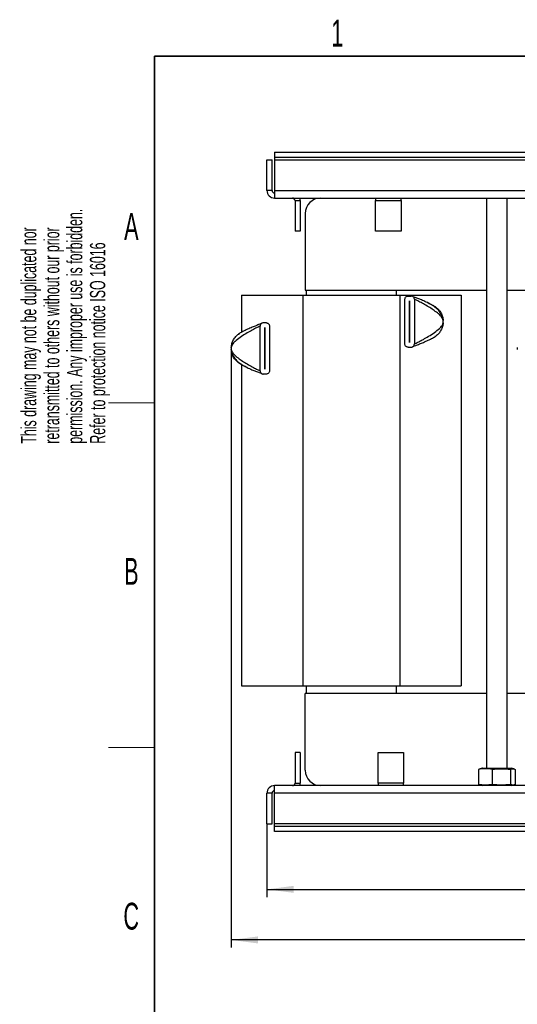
# Model space of a CAD drawing. Header units: millimetres. Extents: x 5 to 418, y 2 to 292.
# Tile 4 of 16: x 8 to 73, y 159 to 287. Entities that reach past the tile are written whole.
import ezdxf

# ---------------------------------------------------------------- set-up
doc = ezdxf.new("R2010")
doc.units = ezdxf.units.MM
doc.layers.add('SLD-0', color=7, linetype='Continuous')
doc.styles.add('SLDTEXTSTYLE0', font='TXT', dxfattribs={"width": 0.605})
doc.dimstyles.new('SLDDIMSTYLE0', dxfattribs={"dimtxt": 3.5, "dimasz": 3.5, "dimexe": 0, "dimexo": 0.0625, "dimgap": 0.875, "dimtad": 1, "dimlfac": 3, "dimrnd": 1e-09, "dimzin": 12, "dimdsep": 46, "dimtxsty": 'SLDTEXTSTYLE0', "dimsah": 1, "dimcen": 0.09, "dimadec": 0, "dimazin": 3, "dimtfac": 1, "dimtofl": 0, "dimtmove": 0, "dimatfit": 3, "dimfxl": 1, "dimfrac": 2, "dimtolj": 1, "dimtzin": 12, "dimarcsym": 0})
doc.dimstyles.new('SLDDIMSTYLE2', dxfattribs={"dimtxt": 3.5, "dimasz": 3.5, "dimexe": 0, "dimexo": 0.0625, "dimgap": 0.875, "dimtad": 1, "dimdec": 0, "dimlfac": 3, "dimrnd": 1e-09, "dimzin": 12, "dimdsep": 46, "dimtxsty": 'SLDTEXTSTYLE0', "dimsah": 1, "dimcen": 0.09, "dimadec": 0, "dimazin": 3, "dimtol": 1, "dimtp": 12, "dimtm": 12, "dimtfac": 1, "dimtdec": 0, "dimtofl": 0, "dimtmove": 0, "dimatfit": 3, "dimfxl": 1, "dimfrac": 2, "dimtolj": 1, "dimarcsym": 0})

# ---------------------------------------------------------------- blocks, each defined once
blk = doc.blocks.new('_D')
at = {"layer": 'SLD-0'}
for p, q in [((40.68, 182.29), (40.68, 172.75)), ((137.35, 182.29), (137.35, 172.75)), ((40.68, 173.75), (137.35, 173.75))]:
    blk.add_line(p, q, dxfattribs=at)
for points in [[(40.68, 173.75), (44.18, 173.29), (44.18, 174.21)], [(137.35, 173.75), (133.85, 174.21), (133.85, 173.29)]]:
    blk.add_solid(points, dxfattribs=at)
at = {"layer": 'SLD-0', "insert": (85, 178.26), "char_height": 3.5, "attachment_point": 1, "style": 'SLDTEXTSTYLE0'}
blk.add_mtext('290', dxfattribs=at)
blk = doc.blocks.new('_D_2')
at = {"layer": 'SLD-0', "color": 7}
for p, q in [((36.02, 244.48), (36.02, 166.15)), ((140.6, 205.24), (140.6, 166.15)), ((140.6, 167.15), (36.02, 167.15))]:
    blk.add_line(p, q, dxfattribs=at)
for points in [[(36.02, 167.15), (39.52, 166.69), (39.52, 167.61)], [(140.6, 167.15), (137.1, 167.61), (137.1, 166.69)]]:
    blk.add_solid(points, dxfattribs=at)
at = {"layer": 'SLD-0', "color": 7, "attachment_point": 1, "style": 'SLDTEXTSTYLE0'}
for s, insert, char_height in [('314', (80.79, 171.67), 3.5), ('±12', (90.15, 170.65), 2.485)]:
    blk.add_mtext(s, dxfattribs=dict(at, insert=insert, char_height=char_height))

msp = doc.modelspace()

# ---------------------------------------------------------------- linework, layer by layer
at = {"color": 7, "linetype": 'Continuous', "lineweight": 25}
for p, q in [((41.6816, 269.959), (136.3483, 269.959)), ((41.6816, 269.959), (41.6816, 269.2923)), ((40.6816, 264.959), (40.6816, 268.959)), ((40.6816, 268.959), (41.3483, 268.959)), ((41.3483, 264.959), (41.3483, 268.959)), ((41.6816, 269.2923), (136.3483, 269.2923)), ((41.6816, 269.2923), (41.6816, 268.959)), ((41.6816, 268.959), (136.3483, 268.959)), ((41.6816, 268.959), (41.6816, 264.959)), ((41.3483, 264.959), (40.6816, 264.959)), ((41.6816, 264.959), (136.3483, 264.959)), ((41.6816, 264.959), (41.6816, 263.959)), ((41.6816, 263.959), (136.3483, 263.959)), ((44.3483, 263.6257), (45.015, 263.6257)), ((44.3483, 263.6257), (44.3483, 259.6257)), ((45.015, 263.6257), (45.015, 259.6257)), ((54.8483, 263.959), (54.8483, 263.6257)), ((54.8483, 263.6257), (58.1816, 263.6257)), ((54.8483, 259.6257), (54.8483, 263.6257)), ((58.1816, 263.6257), (58.1816, 263.959)), ((58.1816, 263.6257), (58.1816, 259.6257)), ((69.3483, 263.959), (69.3483, 189.559)), ((72.015, 189.559), (72.015, 263.959)), ((45.6816, 261.959), (45.6816, 251.959)), ((45.015, 259.6257), (44.3483, 259.6257)), ((58.1816, 259.6257), (54.8483, 259.6257)), ((45.6816, 251.959), (69.3483, 251.959)), ((45.815, 251.959), (45.815, 251.2923)), ((57.5483, 251.959), (57.5483, 251.2923)), ((72.015, 251.959), (89.015, 251.959)), ((37.3483, 251.2923), (37.3483, 246.4501)), ((37.3483, 251.2923), (45.3483, 251.2923)), ((45.3483, 251.2923), (45.3483, 200.2923)), ((45.3483, 251.2923), (58.015, 251.2923)), ((58.015, 251.2923), (58.015, 200.2923)), ((58.015, 251.2923), (66.015, 251.2923)), ((58.6816, 244.9221), (58.6816, 250.7665)), ((59.0928, 251.1777), (59.5039, 251.1777)), ((59.915, 250.7665), (59.915, 244.9221)), ((66.015, 251.2923), (66.015, 200.2923)), ((59.2966, 250.561), (59.3, 250.561)), ((59.2966, 245.1277), (59.2966, 250.561)), ((59.3, 250.561), (59.3, 245.1277)), ((62.4645, 249.8933), (62.3653, 249.9513)), ((62.5501, 249.8348), (62.6081, 249.8084)), ((62.6081, 249.8084), (62.7198, 249.732)), ((39.7816, 241.4152), (39.7816, 247.2596)), ((40.6039, 247.6708), (40.1928, 247.6708)), ((40.3966, 247.0541), (40.4, 247.0541)), ((40.3966, 241.6208), (40.3966, 247.0541)), ((40.4, 247.0541), (40.4, 241.6208)), ((41.015, 247.2596), (41.015, 241.4152)), ((36.9768, 246.2251), (37.0885, 246.3015)), ((61.765, 245.4376), (61.765, 245.3627)), ((62.7198, 245.9566), (62.6081, 245.8803)), ((59.0928, 244.511), (59.5039, 244.511)), ((59.3, 245.1277), (59.2966, 245.1277)), ((37.0885, 242.3734), (36.9768, 242.4497)), ((37.2561, 242.297), (37.0885, 242.3734)), ((37.2321, 242.2884), (37.3313, 242.2304)), ((37.3483, 242.2737), (37.3483, 242.2641)), ((37.3483, 242.2248), (37.3483, 200.2923)), ((40.4, 241.6208), (40.3966, 241.6208)), ((40.6039, 241.0041), (40.1928, 241.0041)), ((37.3483, 200.2923), (45.3483, 200.2923)), ((45.3483, 200.2923), (58.015, 200.2923)), ((45.6816, 189.2923), (45.6816, 199.2923)), ((69.3483, 199.2923), (45.6816, 199.2923)), ((45.815, 200.2923), (45.815, 199.2923)), ((57.5483, 200.2923), (57.5483, 199.2923)), ((58.015, 200.2923), (66.015, 200.2923)), ((89.015, 199.2923), (72.015, 199.2923)), ((45.015, 191.6257), (44.3483, 191.6257)), ((44.3483, 191.6257), (44.3483, 187.6257)), ((45.015, 191.6257), (45.015, 187.6257)), ((55.1816, 191.6257), (58.515, 191.6257)), ((55.1816, 187.6257), (55.1816, 191.6257)), ((58.515, 191.6257), (58.515, 187.6257)), ((68.8222, 189.559), (68.2754, 189.4067)), ((68.4477, 189.4574), (68.2754, 189.4067)), ((68.2754, 189.4067), (68.2754, 187.4447)), ((68.7483, 189.559), (68.4424, 189.477)), ((68.7483, 189.559), (68.8222, 189.559)), ((68.8222, 189.559), (72.615, 189.559)), ((70.0719, 189.4067), (70.0719, 187.4447)), ((72.4781, 189.4067), (72.4781, 187.4447)), ((72.9209, 189.477), (72.615, 189.559)), ((73.0878, 189.4067), (73.0878, 187.4447)), ((44.3483, 187.6257), (45.015, 187.6257)), ((58.515, 187.6257), (55.1816, 187.6257)), ((55.1816, 187.6257), (55.1816, 187.2923)), ((58.515, 187.2923), (58.515, 187.6257)), ((136.3483, 187.2923), (41.6816, 187.2923)), ((41.6816, 186.2923), (41.6816, 187.2923)), ((69.1737, 187.3549), (68.2754, 187.4447)), ((68.2754, 187.4447), (68.4477, 187.3939)), ((68.4424, 187.3743), (68.7483, 187.2923)), ((70.0719, 187.4447), (69.1737, 187.3549)), ((69.3361, 187.2923), (69.1737, 187.3549)), ((72.615, 187.2923), (72.9209, 187.3743)), ((40.6816, 182.2923), (40.6816, 186.2923)), ((41.3483, 186.2923), (40.6816, 186.2923)), ((41.3483, 182.2923), (41.3483, 186.2923)), ((136.3483, 186.2923), (41.6816, 186.2923)), ((41.6816, 182.2923), (41.6816, 186.2923)), ((40.6816, 182.2923), (41.3483, 182.2923)), ((136.3483, 182.2923), (41.6816, 182.2923)), ((41.6816, 181.959), (41.6816, 182.2923)), ((136.3483, 181.959), (41.6816, 181.959)), ((41.6816, 181.2923), (41.6816, 181.959)), ((136.3483, 181.2923), (41.6816, 181.2923))]:
    msp.add_line(p, q, dxfattribs=at)
at = {"color": 7, "linetype": 'Continuous', "lineweight": 25, "flags": 128}
for points in [[(45.015, 263.6257), (44.9958, 263.8208), (44.9578, 263.959)], [(44.9578, 187.2923), (44.9958, 187.4306), (45.015, 187.6257)]]:
    msp.add_lwpolyline(points, dxfattribs=at)
at = {"color": 7, "linetype": 'Continuous', "lineweight": 25}
for centre, radius, start, end in [((41.6816, 264.959), 1, 180, 270), ((41.6816, 264.959), 0.3333, 180, 270), ((44.015, 263.6257), 0.3333, 360, 90), ((47.6816, 261.959), 2, 90, 180), ((61.3483, 247.8443), 2.3333, 356.4, 3.6), ((38.3483, 244.3374), 2.3333, 176.4, 183.6), ((75.6816, 244.3374), 2.3333, 176.4, 183.6), ((47.6816, 189.2923), 2, 180, 270), ((44.015, 187.6257), 0.3333, 270, 0), ((41.6816, 186.2923), 1, 90, 180), ((41.6816, 186.2923), 0.3333, 90, 180)]:
    msp.add_arc(centre, radius, start, end, dxfattribs=at)
for points, knots in [([(58.6816, 250.7665), (58.6895, 250.8276), (58.7041, 250.9414), (58.8035, 251.0706), (58.9248, 251.1497), (59.0255, 251.176), (59.082, 251.1774), (59.0928, 251.1777)], [0, 0, 0, 0, 0.30043223, 0.56056054, 0.75673618, 0.95390092, 1, 1, 1, 1]), ([(59.915, 250.7665), (59.9072, 250.8276), (59.8926, 250.9414), (59.7931, 251.0706), (59.6718, 251.1497), (59.5711, 251.176), (59.5146, 251.1774), (59.5039, 251.1777)], [0, 0, 0, 0, 0.30043223, 0.56056054, 0.75673618, 0.95390092, 1, 1, 1, 1]), ([(63.6216, 248.3708), (63.5309, 248.6006), (63.3581, 249.0387), (62.8912, 249.5089), (62.472, 249.8385), (62.0544, 250.0969), (61.5661, 250.3498), (61.024, 250.5942), (60.4913, 250.8117), (60.0757, 250.9713), (59.8493, 251.052), (59.7633, 251.0827)], [0, 0, 0, 0, 0.14164014, 0.27005077, 0.37007275, 0.44764923, 0.55831759, 0.70640759, 0.81864566, 0.93109337, 1, 1, 1, 1]), ([(63.677, 247.9908), (63.6175, 248.1516), (63.4828, 248.5154), (62.7771, 249.1146), (61.9609, 249.6662), (61.1193, 250.1481), (60.5441, 250.4548), (60.1521, 250.6521), (59.969, 250.7408), (59.9211, 250.7637), (59.9169, 250.7656), (59.915, 250.7665)], [0, 0, 0, 0, 0.12248522, 0.27727497, 0.55707998, 0.71233686, 0.84663679, 0.94564451, 0.98137365, 0.99153374, 1, 1, 1, 1]), ([(61.6196, 250.3175), (61.6534, 250.3026), (61.8822, 250.2022), (62.266, 250.018), (62.5794, 249.8205), (62.7198, 249.732)], [0, 0, 0, 0, 0.08733071, 0.59108429, 1, 1, 1, 1]), ([(39.7816, 247.2596), (39.7784, 247.2581), (39.7711, 247.2547), (39.7149, 247.2278), (39.5372, 247.1414), (39.1516, 246.9474), (38.5772, 246.6415), (37.8842, 246.243), (37.1634, 245.7818), (36.5671, 245.3119), (36.1403, 244.8822), (36.0571, 244.6078), (36.0196, 244.4839)], [0, 0, 0, 0, 0.01100521, 0.02499707, 0.05433914, 0.15328576, 0.2875028, 0.44266386, 0.62326777, 0.79224912, 0.90626012, 1, 1, 1, 1]), ([(39.9342, 247.574), (39.8227, 247.5317), (39.5686, 247.4351), (39.1152, 247.2556), (38.5718, 247.0323), (37.9908, 246.7757), (37.4305, 246.5118), (37.1172, 246.3138), (36.9768, 246.2251)], [0, 0, 0, 0, 0.12097135, 0.2758829, 0.446651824, 0.653583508, 0.844790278, 1, 1, 1, 1]), ([(40.1928, 247.6708), (40.152, 247.6672), (40.0705, 247.66), (39.9606, 247.6055), (39.8685, 247.5224), (39.7972, 247.405), (39.7871, 247.3104), (39.7816, 247.2596)], [0, 0, 0, 0, 0.17438082, 0.34827188, 0.53429063, 0.7503419, 1, 1, 1, 1]), ([(40.6039, 247.6708), (40.6446, 247.6672), (40.7261, 247.66), (40.836, 247.6055), (40.9282, 247.5224), (40.9995, 247.405), (41.0096, 247.3104), (41.015, 247.2596)], [0, 0, 0, 0, 0.17438082, 0.34827188, 0.53429063, 0.7503419, 1, 1, 1, 1]), ([(59.915, 244.9221), (59.9182, 244.9236), (59.9255, 244.9271), (59.9817, 244.9539), (60.1594, 245.0403), (60.545, 245.2343), (61.1194, 245.5403), (61.8125, 245.9388), (62.5332, 246.3999), (63.1295, 246.8699), (63.5563, 247.2996), (63.6395, 247.574), (63.677, 247.6978)], [0, 0, 0, 0, 0.01100521, 0.02499707, 0.05433914, 0.15328576, 0.2875028, 0.44266386, 0.62326777, 0.79224912, 0.90626012, 1, 1, 1, 1]), ([(59.7624, 244.6077), (59.8739, 244.6501), (60.128, 244.7466), (60.5814, 244.9261), (61.1249, 245.1494), (61.7058, 245.406), (62.2662, 245.6699), (62.5794, 245.8679), (62.7198, 245.9566)], [0, 0, 0, 0, 0.12097135, 0.2758829, 0.446651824, 0.653583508, 0.844790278, 1, 1, 1, 1]), ([(36.0196, 244.1909), (36.0791, 244.0302), (36.2138, 243.6663), (36.9195, 243.0672), (37.7357, 242.5155), (38.5773, 242.0336), (39.1525, 241.7269), (39.5445, 241.5296), (39.7276, 241.4409), (39.7756, 241.4181), (39.7797, 241.4161), (39.7816, 241.4152)], [0, 0, 0, 0, 0.12248522, 0.27727497, 0.55707998, 0.71233686, 0.84663679, 0.94564451, 0.98137365, 0.99153374, 1, 1, 1, 1]), ([(59.0928, 244.511), (59.052, 244.5146), (58.9705, 244.5217), (58.8606, 244.5762), (58.7685, 244.6593), (58.6972, 244.7768), (58.6871, 244.8714), (58.6816, 244.9221)], [0, 0, 0, 0, 0.17438082, 0.34827188, 0.53429063, 0.7503419, 1, 1, 1, 1]), ([(59.5039, 244.511), (59.5446, 244.5146), (59.6261, 244.5217), (59.736, 244.5762), (59.8282, 244.6593), (59.8995, 244.7768), (59.9096, 244.8714), (59.915, 244.9221)], [0, 0, 0, 0, 0.17438082, 0.34827188, 0.53429063, 0.7503419, 1, 1, 1, 1]), ([(36.075, 243.8109), (36.1657, 243.5812), (36.3386, 243.1431), (36.8054, 242.6729), (37.2246, 242.3432), (37.6422, 242.0849), (38.1305, 241.8319), (38.6726, 241.5875), (39.2053, 241.37), (39.6209, 241.2104), (39.8473, 241.1298), (39.9333, 241.0991)], [0, 0, 0, 0, 0.14164014, 0.27005077, 0.37007275, 0.44764923, 0.55831759, 0.70640759, 0.81864566, 0.93109337, 1, 1, 1, 1]), ([(38.0771, 241.8643), (38.0433, 241.8791), (37.8144, 241.9796), (37.4306, 242.1637), (37.1172, 242.3612), (36.9768, 242.4497)], [0, 0, 0, 0, 0.08733071, 0.59108429, 1, 1, 1, 1]), ([(39.7816, 241.4152), (39.7895, 241.3542), (39.8041, 241.2404), (39.9035, 241.1112), (40.0248, 241.0321), (40.1255, 241.0057), (40.182, 241.0044), (40.1928, 241.0041)], [0, 0, 0, 0, 0.30043223, 0.56056054, 0.75673618, 0.95390092, 1, 1, 1, 1]), ([(41.015, 241.4152), (41.0072, 241.3542), (40.9926, 241.2404), (40.8931, 241.1112), (40.7718, 241.0321), (40.6711, 241.0057), (40.6146, 241.0044), (40.6039, 241.0041)], [0, 0, 0, 0, 0.30043223, 0.56056054, 0.75673618, 0.95390092, 1, 1, 1, 1]), ([(70.0719, 189.4067), (69.772, 189.4516), (69.1732, 189.5414), (68.5743, 189.4515), (68.2754, 189.4067)], [0, 0, 0, 0, 0.500872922, 1, 1, 1, 1]), ([(70.0719, 189.4067), (70.473, 189.4516), (71.275, 189.5414), (72.0771, 189.4516), (72.4781, 189.4067)], [0, 0, 0, 0, 0.4999949, 1, 1, 1, 1]), ([(72.4781, 189.4067), (72.5797, 189.4516), (72.783, 189.5414), (72.9862, 189.4516), (73.0878, 189.4067)], [0, 0, 0, 0, 0.499994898, 1, 1, 1, 1]), ([(72.4781, 187.4447), (72.0771, 187.3998), (71.275, 187.31), (70.473, 187.3998), (70.0719, 187.4447)], [0, 0, 0, 0, 0.499994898, 1, 1, 1, 1]), ([(73.0878, 187.4447), (72.9862, 187.3998), (72.783, 187.31), (72.5797, 187.3998), (72.4781, 187.4447)], [0, 0, 0, 0, 0.499994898, 1, 1, 1, 1])]:
    msp.add_open_spline(points, degree=3, knots=knots, dxfattribs=at)
for points in [[(62.7198, 249.732), (62.8519, 249.6227), (63.116, 249.404), (63.4074, 248.9763), (63.6124, 248.5012), (63.6555, 248.1609), (63.677, 247.9908)], [(63.677, 247.6978), (63.6555, 247.5277), (63.6124, 247.1875), (63.4074, 246.7123), (63.116, 246.2847), (62.8519, 246.066), (62.7198, 245.9566)], [(36.0196, 244.4839), (36.0411, 244.654), (36.0842, 244.9943), (36.2892, 245.4694), (36.5806, 245.8971), (36.8447, 246.1158), (36.9768, 246.2251)], [(36.9768, 242.4497), (36.8447, 242.5591), (36.5806, 242.7778), (36.2892, 243.2054), (36.0842, 243.6806), (36.0411, 244.0208), (36.0196, 244.1909)]]:
    msp.add_open_spline(points, degree=3, dxfattribs=at)
at = {"layer": 'SLD-0', "lineweight": 35}
for p, q in [((408, 282.5), (26, 282.5)), ((26, 282.5), (26, 12))]:
    msp.add_line(p, q, dxfattribs=at)
at = {"layer": 'SLD-0', "lineweight": 18}
for p, q in [((20, 237.25), (26, 237.25)), ((20, 192.25), (26, 192.25))]:
    msp.add_line(p, q, dxfattribs=at)

# ---------------------------------------------------------------- texts
at = {"layer": 'SLD-0', "char_height": 3.5, "attachment_point": 2, "style": 'SLDTEXTSTYLE0'}
for s, insert in [('1', (49.8527, 287.243)), ('A', (22.9816, 262.0011)), ('B', (22.9816, 217.0011)), ('C', (22.9597, 172.0011))]:
    msp.add_mtext(s, dxfattribs=dict(at, insert=insert))
at = {"layer": 'SLD-0', "char_height": 2, "attachment_point": 1, "rotation": 90, "style": 'SLDTEXTSTYLE0'}
for s, insert in [('permission. Any improper use is forbidden.', (14.5783, 231.9088)), ('retransmitted to others without our prior', (11.5783, 231.9088)), ('This drawing may not be duplicated nor', (8.5783, 231.9088)), ('Refer to protection notice ISO 16016', (17.5783, 231.9088))]:
    msp.add_mtext(s, dxfattribs=dict(at, insert=insert))

# ---------------------------------------------------------------- dimensions: what is measured, and where the dimension line sits
at = {"layer": 'SLD-0', "color": 7}
dim = msp.add_linear_dim(base=(36.0196, 167.1541), p1=(140.5983, 205.2388), p2=(36.0196, 244.4839), dimstyle='SLDDIMSTYLE2', dxfattribs=at)
dim.commit()
dim.dimension.update_dxf_attribs({"geometry": '_D_2', "text_midpoint": (88.3089, 167.1541), "dimtype": 160})
at = {"layer": 'SLD-0'}
dim = msp.add_linear_dim(base=(137.3483, 173.749), p1=(40.6816, 182.2923), p2=(137.3483, 182.2923), dimstyle='SLDDIMSTYLE0', dxfattribs=at)
dim.commit()
dim.dimension.update_dxf_attribs({"geometry": '_D', "text_midpoint": (89.015, 173.749), "dimtype": 160})

doc.saveas('drawing.dxf')
